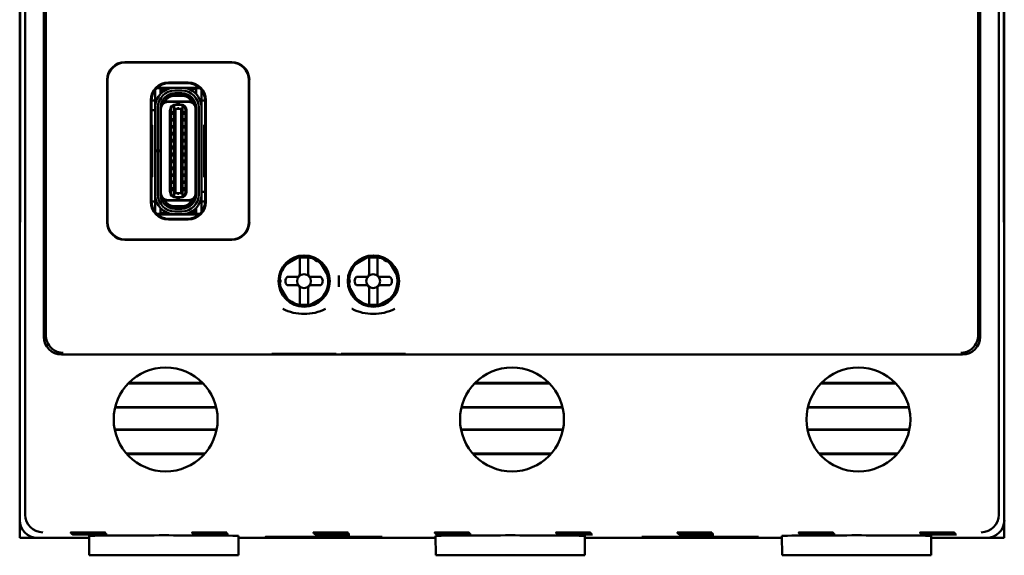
# Model space of a CAD drawing. Header units: inches. Extents: x 1 to 24, y 0.4 to 18.6.
# Tile 3 of 12: x 9.3 to 12.1, y 7.9 to 9.4. Entities that reach past the tile are written whole.
import ezdxf

# ---------------------------------------------------------------- set-up
doc = ezdxf.new("R2010")
doc.units = ezdxf.units.IN
doc.header["$LTSCALE"] = 0.8
doc.header["$MEASUREMENT"] = 0
doc.layers.add('Visible (ANSI)', color=7, linetype='Continuous', lineweight=50)

msp = doc.modelspace()

# ---------------------------------------------------------------- linework, layer by layer
at = {"layer": 'Visible (ANSI)'}
for p, q in [((9.3605, 8.0314), (9.3605, 11.3998)), ((12.1289, 11.3998), (12.1289, 8.0314)), ((9.4134, 10.8941), (9.4134, 8.5371)), ((12.076, 8.5371), (12.076, 10.8941)), ((9.4189, 8.6166), (9.4189, 10.6771)), ((12.0704, 10.6771), (12.0704, 8.6166)), ((9.3447, 10.5906), (9.3447, 8.8406)), ((12.1447, 8.8406), (12.1447, 10.5906)), ((9.3455, 8.8915), (9.3455, 10.5397)), ((9.3456, 10.5418), (9.3456, 8.8894)), ((12.1437, 8.8894), (12.1437, 10.5418)), ((12.1438, 10.5397), (12.1438, 8.8915)), ((9.6437, 9.3181), (9.9477, 9.3181)), ((9.9467, 9.3171), (9.6447, 9.3171)), ((9.5937, 8.8631), (9.5937, 9.2681)), ((9.9977, 9.2681), (9.9977, 8.8631)), ((9.5947, 9.2671), (9.5947, 8.8641)), ((9.7453, 9.2448), (9.7351, 9.2448)), ((9.759, 9.2457), (9.7362, 9.2457)), ((9.7453, 9.2329), (9.7453, 9.2448)), ((9.7502, 9.2418), (9.7453, 9.2418)), ((9.759, 9.2457), (9.8552, 9.2457)), ((9.7656, 9.2418), (9.759, 9.2418)), ((9.7677, 9.2606), (9.8237, 9.2606)), ((9.7697, 9.2586), (9.7697, 9.2586)), ((9.8217, 9.2586), (9.7697, 9.2586)), ((9.8055, 9.2455), (9.7858, 9.2455)), ((9.8217, 9.2586), (9.8217, 9.2586)), ((9.8461, 9.2418), (9.8257, 9.2418)), ((9.8562, 9.2448), (9.8461, 9.2448)), ((9.8461, 9.2448), (9.8461, 9.2329)), ((9.9967, 8.8641), (9.9967, 9.2671)), ((9.7295, 9.2329), (9.7295, 9.2384)), ((9.7295, 9.1991), (9.7295, 9.2329)), ((9.7453, 9.2283), (9.7453, 9.2329)), ((9.7472, 9.2302), (9.7472, 9.2339)), ((9.7512, 9.2339), (9.7512, 9.2336)), ((9.7858, 9.2377), (9.8055, 9.2377)), ((9.7858, 9.2286), (9.7858, 9.2298)), ((9.8055, 9.2298), (9.7858, 9.2298)), ((9.8055, 9.2286), (9.7858, 9.2286)), ((9.8055, 9.2227), (9.7858, 9.2227)), ((9.8055, 9.2286), (9.8055, 9.2298)), ((9.8461, 9.2329), (9.8461, 9.2283)), ((9.8618, 9.2329), (9.8618, 9.2384)), ((9.8618, 9.1991), (9.8618, 9.2329)), ((9.7177, 8.9206), (9.7177, 9.2106)), ((9.7295, 9.2093), (9.7197, 9.2093)), ((9.7197, 9.2086), (9.7197, 9.2086)), ((9.7197, 9.2086), (9.7197, 9.1411)), ((9.7295, 9.1892), (9.7295, 9.1991)), ((9.7295, 9.0668), (9.7295, 9.1892)), ((9.7374, 9.0668), (9.7374, 9.1892)), ((9.7453, 9.0668), (9.7453, 9.1892)), ((9.7464, 9.1857), (9.7464, 9.1892)), ((9.7464, 8.9455), (9.7464, 9.1857)), ((9.7509, 9.2073), (9.7495, 9.2073)), ((9.7512, 9.2103), (9.7512, 9.2079)), ((9.7527, 9.2066), (9.7572, 9.2066)), ((9.8341, 9.2066), (9.7572, 9.2066)), ((9.8252, 9.2054), (9.7661, 9.2054)), ((9.7838, 9.1942), (9.7874, 9.197)), ((9.7838, 9.1942), (9.7838, 9.1943)), ((9.7838, 9.1871), (9.7838, 9.1942)), ((9.7838, 9.1871), (9.7838, 8.9442)), ((9.7878, 9.1855), (9.7838, 9.1871)), ((9.7878, 9.1973), (9.7874, 9.197)), ((9.7894, 9.1979), (9.7878, 9.1979)), ((9.7937, 9.1973), (9.7878, 9.1973)), ((9.7878, 9.1855), (9.7878, 8.9457)), ((9.8035, 9.1855), (9.7878, 9.1855)), ((9.7937, 9.1987), (9.7917, 9.1987)), ((9.7976, 9.1987), (9.7937, 9.1987)), ((9.7937, 9.1973), (9.7937, 9.1987)), ((9.8035, 9.1973), (9.7937, 9.1973)), ((9.7976, 9.1987), (9.7976, 9.1973)), ((9.7996, 9.1987), (9.7976, 9.1987)), ((9.8035, 9.1979), (9.802, 9.1979)), ((9.8039, 9.197), (9.8035, 9.1973)), ((9.8075, 9.1871), (9.8035, 9.1855)), ((9.8035, 9.1855), (9.8035, 8.9457)), ((9.8075, 9.1942), (9.8039, 9.197)), ((9.8075, 9.1942), (9.8075, 9.1943)), ((9.8075, 9.1871), (9.8075, 9.1942)), ((9.8075, 8.9442), (9.8075, 9.1871)), ((9.8387, 9.2066), (9.8341, 9.2066)), ((9.8449, 9.1857), (9.8449, 9.1892)), ((9.8449, 8.9455), (9.8449, 9.1857)), ((9.8461, 8.942), (9.8461, 9.1892)), ((9.8539, 9.1892), (9.8539, 8.942)), ((9.8717, 9.2093), (9.8618, 9.2093)), ((9.8618, 9.1892), (9.8618, 9.1991)), ((9.8618, 8.942), (9.8618, 9.1892)), ((9.8717, 9.2086), (9.8717, 9.2086)), ((9.8717, 9.1411), (9.8717, 9.2086)), ((9.8737, 9.2106), (9.8737, 8.9206)), ((9.7197, 9.1822), (9.7295, 9.1822)), ((9.7295, 9.1814), (9.7197, 9.1814)), ((9.7453, 9.1822), (9.7464, 9.1822)), ((9.7464, 9.1814), (9.7453, 9.1814)), ((9.772, 8.9491), (9.772, 9.1822)), ((9.7752, 8.9483), (9.7752, 9.1829)), ((9.7819, 9.1794), (9.7819, 9.1684)), ((9.7819, 9.1794), (9.7838, 9.1794)), ((9.7819, 9.1684), (9.7838, 9.1684)), ((9.7819, 9.1589), (9.7819, 9.1495)), ((9.7819, 9.1589), (9.7838, 9.1589)), ((9.8075, 9.1794), (9.8094, 9.1794)), ((9.8075, 9.1684), (9.8094, 9.1684)), ((9.8075, 9.1589), (9.8094, 9.1589)), ((9.8094, 9.1684), (9.8094, 9.1794)), ((9.8094, 9.1495), (9.8094, 9.1589)), ((9.8162, 9.1829), (9.8162, 8.9483)), ((9.8193, 8.9491), (9.8193, 9.1822)), ((9.7218, 9.1389), (9.7197, 9.1411)), ((9.7218, 8.9923), (9.7218, 9.1389)), ((9.7819, 9.1495), (9.7838, 9.1495)), ((9.7819, 9.1392), (9.7819, 9.1298)), ((9.7819, 9.1392), (9.7838, 9.1392)), ((9.7819, 9.1298), (9.7838, 9.1298)), ((9.8075, 9.1495), (9.8094, 9.1495)), ((9.8075, 9.1392), (9.8094, 9.1392)), ((9.8075, 9.1298), (9.8094, 9.1298)), ((9.8094, 9.1298), (9.8094, 9.1392)), ((9.8717, 9.1411), (9.8695, 9.1389)), ((9.8695, 9.1389), (9.8695, 8.9923)), ((9.7464, 9.1038), (9.7453, 9.1045)), ((9.7819, 9.1203), (9.7819, 9.1093)), ((9.7819, 9.1203), (9.7838, 9.1203)), ((9.7819, 9.1093), (9.7838, 9.1093)), ((9.7819, 9.1007), (9.7819, 9.0896)), ((9.7819, 9.1007), (9.7838, 9.1007)), ((9.8075, 9.1203), (9.8094, 9.1203)), ((9.8075, 9.1093), (9.8094, 9.1093)), ((9.8075, 9.1007), (9.8094, 9.1007)), ((9.8094, 9.1093), (9.8094, 9.1203)), ((9.8094, 9.0896), (9.8094, 9.1007)), ((9.8461, 9.1045), (9.8449, 9.1038)), ((9.7819, 9.0896), (9.7838, 9.0896)), ((9.7819, 9.081), (9.7819, 9.0699)), ((9.7819, 9.081), (9.7838, 9.081)), ((9.8075, 9.0896), (9.8094, 9.0896)), ((9.8075, 9.081), (9.8094, 9.081)), ((9.8094, 9.0699), (9.8094, 9.081)), ((9.7295, 9.0656), (9.7295, 9.0668)), ((9.7295, 9.0668), (9.7374, 9.0668)), ((9.7374, 9.0656), (9.7295, 9.0656)), ((9.7295, 8.942), (9.7295, 9.0656)), ((9.7453, 9.0668), (9.7374, 9.0668)), ((9.7453, 9.0656), (9.7374, 9.0656)), ((9.7374, 8.942), (9.7374, 9.0656)), ((9.7453, 9.0668), (9.7453, 9.0656)), ((9.7453, 8.942), (9.7453, 9.0656)), ((9.7819, 9.0699), (9.7838, 9.0699)), ((9.7819, 9.0613), (9.7819, 9.0503)), ((9.7819, 9.0613), (9.7838, 9.0613)), ((9.7819, 9.0503), (9.7838, 9.0503)), ((9.8075, 9.0699), (9.8094, 9.0699)), ((9.8075, 9.0613), (9.8094, 9.0613)), ((9.8075, 9.0503), (9.8094, 9.0503)), ((9.8094, 9.0503), (9.8094, 9.0613)), ((9.7464, 9.0274), (9.7453, 9.0267)), ((9.7819, 9.0416), (9.7819, 9.0306)), ((9.7819, 9.0416), (9.7838, 9.0416)), ((9.7819, 9.0306), (9.7838, 9.0306)), ((9.7819, 9.0219), (9.7819, 9.0109)), ((9.7819, 9.0219), (9.7838, 9.0219)), ((9.8075, 9.0416), (9.8094, 9.0416)), ((9.8075, 9.0306), (9.8094, 9.0306)), ((9.8075, 9.0219), (9.8094, 9.0219)), ((9.8094, 9.0306), (9.8094, 9.0416)), ((9.8094, 9.0109), (9.8094, 9.0219)), ((9.8461, 9.0267), (9.8449, 9.0274)), ((9.7197, 8.9902), (9.7218, 8.9923)), ((9.7197, 8.9902), (9.7197, 8.9226)), ((9.7819, 9.0109), (9.7838, 9.0109)), ((9.7819, 9.0014), (9.7819, 8.992)), ((9.7819, 9.0014), (9.7838, 9.0014)), ((9.7819, 8.992), (9.7838, 8.992)), ((9.8075, 9.0109), (9.8094, 9.0109)), ((9.8075, 9.0014), (9.8094, 9.0014)), ((9.8075, 8.992), (9.8094, 8.992)), ((9.8094, 8.992), (9.8094, 9.0014)), ((9.8695, 8.9923), (9.8717, 8.9902)), ((9.8717, 8.9226), (9.8717, 8.9902)), ((9.7819, 8.9818), (9.7819, 8.9723)), ((9.7819, 8.9818), (9.7838, 8.9818)), ((9.7819, 8.9723), (9.7838, 8.9723)), ((9.7819, 8.9629), (9.7819, 8.9518)), ((9.7819, 8.9629), (9.7838, 8.9629)), ((9.8075, 8.9818), (9.8094, 8.9818)), ((9.8075, 8.9723), (9.8094, 8.9723)), ((9.8075, 8.9629), (9.8094, 8.9629)), ((9.8094, 8.9723), (9.8094, 8.9818)), ((9.8094, 8.9518), (9.8094, 8.9629)), ((9.7295, 8.9322), (9.7295, 8.942)), ((9.7295, 8.8983), (9.7295, 8.9322)), ((9.7464, 8.942), (9.7464, 8.9455)), ((9.7819, 8.9518), (9.7838, 8.9518)), ((9.7838, 8.9442), (9.7878, 8.9457)), ((9.7838, 8.9371), (9.7838, 8.9442)), ((9.7838, 8.9371), (9.7874, 8.9342)), ((9.7838, 8.9369), (9.7838, 8.9371)), ((9.7874, 8.9342), (9.7878, 8.9339)), ((9.8035, 8.9457), (9.7878, 8.9457)), ((9.7878, 8.9339), (9.7937, 8.9339)), ((9.7894, 8.9333), (9.7878, 8.9333)), ((9.7937, 8.9325), (9.7917, 8.9325)), ((9.7937, 8.9339), (9.8035, 8.9339)), ((9.7937, 8.9325), (9.7937, 8.9339)), ((9.7976, 8.9325), (9.7937, 8.9325)), ((9.7976, 8.9339), (9.7976, 8.9325)), ((9.7996, 8.9325), (9.7976, 8.9325)), ((9.8035, 8.9333), (9.802, 8.9333)), ((9.8035, 8.9457), (9.8075, 8.9442)), ((9.8039, 8.9342), (9.8035, 8.9339)), ((9.8039, 8.9342), (9.8075, 8.9371)), ((9.8075, 8.9518), (9.8094, 8.9518)), ((9.8075, 8.9371), (9.8075, 8.9442)), ((9.8075, 8.9369), (9.8075, 8.9371)), ((9.8449, 8.9499), (9.8461, 8.9499)), ((9.8461, 8.9491), (9.8449, 8.9491)), ((9.8449, 8.942), (9.8449, 8.9455)), ((9.8618, 8.9499), (9.8717, 8.9499)), ((9.8717, 8.9491), (9.8618, 8.9491)), ((9.8618, 8.9322), (9.8618, 8.942)), ((9.8618, 8.8983), (9.8618, 8.9322)), ((9.7197, 8.9226), (9.7197, 8.9226)), ((9.7295, 8.9219), (9.7197, 8.9219)), ((9.7572, 8.9247), (9.7527, 8.9247)), ((9.8341, 8.9247), (9.7572, 8.9247)), ((9.8252, 8.9259), (9.7661, 8.9259)), ((9.8055, 8.9085), (9.7858, 8.9085)), ((9.8387, 8.9247), (9.8341, 8.9247)), ((9.8401, 8.9233), (9.8401, 8.9209)), ((9.8405, 8.9239), (9.8418, 8.9239)), ((9.8717, 8.9219), (9.8618, 8.9219)), ((9.8717, 8.9226), (9.8717, 8.9226)), ((9.3455, 8.8915), (9.3451, 8.8411)), ((9.3456, 8.8894), (9.3451, 8.8361)), ((9.3456, 8.8915), (9.3455, 8.8915)), ((9.7295, 8.8928), (9.7295, 8.8983)), ((9.7351, 8.8865), (9.7453, 8.8865)), ((9.8323, 8.8855), (9.7362, 8.8855)), ((9.7453, 8.8983), (9.7453, 8.9029)), ((9.7453, 8.8865), (9.7453, 8.8983)), ((9.7453, 8.8894), (9.7656, 8.8894)), ((9.8055, 8.9026), (9.7858, 8.9026)), ((9.7858, 8.9014), (9.7858, 8.9026)), ((9.8055, 8.9014), (9.7858, 8.9014)), ((9.8055, 8.8936), (9.7858, 8.8936)), ((9.8055, 8.8857), (9.7858, 8.8857)), ((9.8055, 8.9014), (9.8055, 8.9026)), ((9.8257, 8.8894), (9.8323, 8.8894)), ((9.8552, 8.8855), (9.8323, 8.8855)), ((9.8401, 8.8976), (9.8401, 8.8973)), ((9.8411, 8.8894), (9.8461, 8.8894)), ((9.8441, 8.901), (9.8441, 8.8973)), ((9.8461, 8.9029), (9.8461, 8.8983)), ((9.8461, 8.8983), (9.8461, 8.8865)), ((9.8461, 8.8865), (9.8562, 8.8865)), ((9.8618, 8.8928), (9.8618, 8.8983)), ((12.1438, 8.8915), (12.1437, 8.8915)), ((12.1442, 8.8361), (12.1437, 8.8894)), ((12.1442, 8.8411), (12.1438, 8.8915)), ((9.8237, 8.8706), (9.7677, 8.8706)), ((9.7697, 8.8726), (9.7697, 8.8726)), ((9.7697, 8.8726), (9.8217, 8.8726)), ((9.8217, 8.8726), (9.8217, 8.8726)), ((9.3447, 8.8406), (9.3451, 8.8411)), ((9.3447, 8.8406), (9.3452, 8.8406)), ((9.3447, 8.8406), (9.3447, 8.8356)), ((9.3451, 8.8361), (9.3447, 8.8356)), ((9.3447, 8.8356), (9.3447, 8.0156)), ((9.3451, 8.8411), (9.3452, 8.8411)), ((12.1447, 8.8406), (12.1442, 8.8411)), ((12.1442, 8.8411), (12.1442, 8.8411)), ((12.1442, 8.8406), (12.1447, 8.8406)), ((12.1447, 8.8356), (12.1442, 8.8361)), ((12.1447, 8.8356), (12.1447, 8.8406)), ((12.1447, 8.0156), (12.1447, 8.8356)), ((9.9477, 8.8131), (9.6437, 8.8131)), ((9.6447, 8.8141), (9.9467, 8.8141)), ((10.0996, 8.7419), (10.1399, 8.7652)), ((10.2964, 8.7419), (10.3368, 8.7652)), ((10.1414, 8.7519), (10.1414, 8.7599)), ((10.1414, 8.7153), (10.1414, 8.7519)), ((10.165, 8.7519), (10.165, 8.7599)), ((10.165, 8.7153), (10.165, 8.7519)), ((10.1996, 8.7493), (10.2228, 8.7089)), ((10.3383, 8.7519), (10.3383, 8.7599)), ((10.3383, 8.7153), (10.3383, 8.7519)), ((10.3619, 8.7519), (10.3619, 8.7599)), ((10.3619, 8.7153), (10.3619, 8.7519)), ((10.3964, 8.7493), (10.4197, 8.7089)), ((10.252, 8.7119), (10.252, 8.6791)), ((10.1069, 8.642), (10.0836, 8.6823)), ((10.1056, 8.7074), (10.1335, 8.7074)), ((10.1335, 8.6838), (10.1056, 8.6838)), ((10.1729, 8.7074), (10.2009, 8.7074)), ((10.2009, 8.6838), (10.1729, 8.6838)), ((10.3038, 8.642), (10.2805, 8.6823)), ((10.3024, 8.7074), (10.3304, 8.7074)), ((10.3304, 8.6838), (10.3024, 8.6838)), ((10.3698, 8.7074), (10.3977, 8.7074)), ((10.3977, 8.6838), (10.3698, 8.6838)), ((10.1414, 8.6759), (10.1414, 8.6393)), ((10.165, 8.6759), (10.165, 8.6393)), ((10.3383, 8.6759), (10.3383, 8.6393)), ((10.3619, 8.6759), (10.3619, 8.6393)), ((10.1414, 8.6393), (10.1414, 8.6313)), ((10.165, 8.6393), (10.165, 8.6313)), ((10.2069, 8.6493), (10.1665, 8.626)), ((10.3383, 8.6393), (10.3383, 8.6313)), ((10.3619, 8.6393), (10.3619, 8.6313)), ((10.4037, 8.6493), (10.3634, 8.626)), ((9.4634, 8.4871), (12.026, 8.4871)), ((9.8665, 8.4043), (9.6528, 8.4043)), ((9.8649, 8.4059), (9.6544, 8.4059)), ((10.8515, 8.4043), (10.6378, 8.4043)), ((10.8499, 8.4059), (10.6394, 8.4059)), ((11.8365, 8.4043), (11.6228, 8.4043)), ((11.8349, 8.4059), (11.6244, 8.4059)), ((9.6157, 8.3356), (9.9036, 8.3356)), ((9.6161, 8.3372), (9.9032, 8.3372)), ((10.6007, 8.3356), (10.8886, 8.3356)), ((10.6011, 8.3372), (10.8882, 8.3372)), ((11.5857, 8.3356), (11.8736, 8.3356)), ((11.5861, 8.3372), (11.8732, 8.3372)), ((9.9047, 8.2738), (9.6146, 8.2738)), ((9.9044, 8.2722), (9.6149, 8.2722)), ((10.8897, 8.2738), (10.5996, 8.2738)), ((10.8894, 8.2722), (10.5999, 8.2722)), ((11.8747, 8.2738), (11.5846, 8.2738)), ((11.8744, 8.2722), (11.5849, 8.2722)), ((9.6481, 8.2052), (9.8713, 8.2052)), ((10.6331, 8.2052), (10.8563, 8.2052)), ((11.6181, 8.2052), (11.8413, 8.2052)), ((9.6495, 8.2036), (9.8699, 8.2036)), ((10.6345, 8.2036), (10.8549, 8.2036)), ((11.6195, 8.2036), (11.8399, 8.2036)), ((9.3447, 8.0156), (9.3447, 7.9656)), ((12.1447, 7.9656), (12.1447, 8.0156)), ((9.3453, 7.9656), (9.3453, 8.0077)), ((12.144, 8.0077), (12.144, 7.9656)), ((9.3453, 7.9656), (9.3447, 7.9656)), ((9.3947, 7.9656), (9.3453, 7.9656)), ((9.3947, 7.9656), (9.5422, 7.9656)), ((9.5427, 7.9156), (9.5422, 7.9706)), ((9.9667, 7.9156), (9.9671, 7.9706)), ((9.9671, 7.9656), (10.5272, 7.9656)), ((10.0441, 7.9683), (10.3752, 7.9683)), ((10.0441, 7.9671), (10.0441, 7.9683)), ((10.0442, 7.9683), (10.0441, 7.9671)), ((10.3752, 7.9671), (10.0441, 7.9671)), ((10.3752, 7.9683), (10.3752, 7.9671)), ((10.3752, 7.9683), (10.3752, 7.9671)), ((10.5277, 7.9156), (10.5272, 7.9706)), ((10.9517, 7.9156), (10.9521, 7.9706)), ((10.9521, 7.9656), (11.5122, 7.9656)), ((11.1141, 7.9683), (11.4452, 7.9683)), ((11.1141, 7.9671), (11.1141, 7.9683)), ((11.1142, 7.9683), (11.1141, 7.9671)), ((11.4452, 7.9671), (11.1141, 7.9671)), ((11.4452, 7.9683), (11.4452, 7.9671)), ((11.4452, 7.9683), (11.4452, 7.9671)), ((11.5127, 7.9156), (11.5122, 7.9706)), ((11.9367, 7.9156), (11.9371, 7.9706)), ((11.9371, 7.9656), (12.0947, 7.9656)), ((12.144, 7.9656), (12.0947, 7.9656)), ((12.1447, 7.9656), (12.144, 7.9656)), ((9.5427, 7.9156), (9.9667, 7.9156)), ((10.5277, 7.9156), (10.9517, 7.9156)), ((11.5127, 7.9156), (11.9367, 7.9156))]:
    msp.add_line(p, q, dxfattribs=at)
for centre, radius in [((10.1536, 8.6955), 0.073), ((10.1532, 8.6956), 0.0709), ((10.3504, 8.6955), 0.073), ((10.3501, 8.6956), 0.0709), ((10.1532, 8.6956), 0.0197), ((10.3501, 8.6956), 0.0197), ((9.7597, 8.3021), 0.1478), ((10.7447, 8.3021), 0.1478), ((11.7297, 8.3021), 0.1478)]:
    msp.add_circle(centre, radius, dxfattribs=at)
for centre, radius, start, end in [((9.7858, 9.1892), 0.0563, 90, 180), ((9.759, 9.2339), 0.0118, 138.1897, 180), ((9.759, 9.2339), 0.0118, 90, 138.1897), ((9.759, 9.2339), 0.00787, 90, 180), ((9.8055, 9.1892), 0.0563, 0, 90), ((9.7858, 9.1892), 0.0484, 90, 180), ((9.7858, 9.1892), 0.0406, 90, 180), ((9.7858, 9.1892), 0.0394, 90, 180), ((9.7858, 9.1892), 0.0335, 90, 148.8255), ((9.8055, 9.1892), 0.0484, 0, 90), ((9.8055, 9.1892), 0.0406, 0, 90), ((9.8055, 9.1892), 0.0394, 0, 90), ((9.8055, 9.1892), 0.0335, 31.1746, 90), ((9.7661, 9.1857), 0.0197, 90, 180), ((9.7858, 9.1892), 0.0374, 152.4089, 170.8287), ((9.7878, 9.1822), 0.0157, 90, 180), ((9.787, 9.1829), 0.0118, 105.466, 180.1149), ((9.787, 9.1829), 0.0118, 103.9465, 105.466), ((9.7917, 9.1948), 0.00394, 90, 139.4584), ((9.7996, 9.1948), 0.00394, 40.5416, 90), ((9.8035, 9.1822), 0.0157, 0, 90), ((9.8043, 9.1829), 0.0118, 74.534, 76.0536), ((9.8043, 9.1829), 0.0118, 359.8851, 74.534), ((9.8252, 9.1857), 0.0197, 0, 90), ((9.8055, 9.1892), 0.0374, 9.1714, 27.5911), ((9.7492, 9.125), 0.00394, 180, 225.5728), ((9.8421, 9.125), 0.00394, 314.4268, 0), ((9.7492, 9.0063), 0.00394, 134.4273, 180), ((9.8421, 9.0063), 0.00394, 0, 45.5732), ((9.7858, 8.942), 0.0563, 180, 270), ((9.7858, 8.942), 0.0484, 180, 270), ((9.7858, 8.942), 0.0406, 180, 270), ((9.7661, 8.9455), 0.0197, 180, 270), ((9.7858, 8.942), 0.0394, 180, 270), ((9.7858, 8.942), 0.0374, 189.1714, 207.5911), ((9.7878, 8.9491), 0.0157, 180, 270), ((9.787, 8.9483), 0.0118, 179.8999, 254.534), ((9.787, 8.9483), 0.0118, 254.534, 256.0535), ((9.7917, 8.9365), 0.00394, 220.5416, 270), ((9.7996, 8.9365), 0.00394, 270, 319.4584), ((9.8035, 8.9491), 0.0157, 270, 0), ((9.8055, 8.942), 0.0394, 270, 0), ((9.8055, 8.942), 0.0484, 270, 0), ((9.8055, 8.942), 0.0406, 270, 0), ((9.8055, 8.942), 0.0563, 270, 0), ((9.8043, 8.9483), 0.0118, 283.9464, 285.466), ((9.8043, 8.9483), 0.0118, 285.466, 0.1149), ((9.8252, 8.9455), 0.0197, 270, 0), ((9.8055, 8.942), 0.0374, 332.4089, 350.8287), ((9.7858, 8.942), 0.0335, 211.1746, 270), ((9.8055, 8.942), 0.0335, 270, 328.8255), ((9.8323, 8.8973), 0.00787, 270, 0), ((9.8323, 8.8973), 0.0118, 270, 318.1897), ((9.8323, 8.8973), 0.0118, 318.1897, 0), ((10.1532, 8.6956), 0.0689, 64.8273, 106.2709), ((10.3501, 8.6956), 0.0689, 64.8273, 106.2709), ((10.1532, 8.6956), 0.0689, 133.7291, 175.1727), ((10.1532, 8.6956), 0.0675, 79.9256, 100.0744), ((10.1532, 8.6956), 0.0689, 43.7291, 55.1727), ((10.3501, 8.6956), 0.0689, 133.7291, 175.1727), ((10.3501, 8.6956), 0.0675, 79.9256, 100.0744), ((10.3501, 8.6956), 0.0689, 43.7291, 55.1727), ((10.1335, 8.7153), 0.00787, 270, 0), ((10.1729, 8.7153), 0.00787, 180, 270), ((10.1532, 8.6956), 0.0689, 313.7291, 16.2709), ((10.3304, 8.7153), 0.00787, 270, 0), ((10.3698, 8.7153), 0.00787, 180, 270), ((10.3501, 8.6956), 0.0689, 313.7291, 16.2709), ((10.1532, 8.6956), 0.0689, 184.8273, 196.2709), ((10.1155, 8.6956), 0.0154, 129.9662, 230.0338), ((10.1335, 8.6759), 0.00787, 0, 90), ((10.1729, 8.6759), 0.00787, 90, 180), ((10.191, 8.6956), 0.0154, 309.9662, 50.0338), ((10.3501, 8.6956), 0.0689, 184.8273, 196.2709), ((10.3123, 8.6956), 0.0154, 129.9662, 230.0338), ((10.3304, 8.6759), 0.00787, 0, 90), ((10.3698, 8.6759), 0.00787, 90, 180), ((10.3878, 8.6956), 0.0154, 309.9662, 50.0338), ((10.1532, 8.6956), 0.0689, 223.7291, 286.2709), ((10.1532, 8.6956), 0.0675, 259.9256, 280.0744), ((10.3501, 8.6956), 0.0689, 223.7291, 286.2709), ((10.3501, 8.6956), 0.0675, 259.9256, 280.0744)]:
    msp.add_arc(centre, radius, start, end, dxfattribs=at)
for centre, major_axis, ratio, start_param, end_param in [((9.6437, 9.2681), (-0.0354, 0.0354), 0.999924, 5.497825, 7.068545), ((9.6447, 9.2671), (-0.0354, 0.0354), 0.999924, 5.497825, 7.068545), ((9.9466, 9.2671), (0.0354, 0.0354), 0.999924, 5.497825, 7.068545), ((9.9477, 9.2681), (0.0354, 0.0354), 0.999924, 5.497825, 7.068545), ((9.7677, 9.2106), (-0.0354, 0.0354), 0.999924, 5.497825, 7.068545), ((9.7697, 9.2086), (-0.0354, 0.0354), 0.999772, 5.497825, 7.068545), ((9.8217, 9.2086), (0.0354, 0.0354), 0.999772, 5.497825, 7.068545), ((9.8237, 9.2106), (0.0354, 0.0354), 0.999924, 5.497825, 7.068545), ((9.7677, 8.9206), (-0.0354, -0.0354), 0.999924, 5.497825, 7.068545), ((9.7697, 8.9226), (-0.0354, -0.0354), 0.999772, 5.497825, 7.068545), ((9.8217, 8.9226), (0.0354, -0.0354), 0.999772, 5.497825, 7.068545), ((9.8237, 8.9206), (0.0354, -0.0354), 0.999924, 5.497825, 7.068545), ((9.6437, 8.8631), (-0.0354, -0.0354), 0.999924, 5.497825, 7.068545), ((9.6447, 8.8641), (-0.0354, -0.0354), 0.999924, 5.497825, 7.068545), ((9.9466, 8.8641), (0.0354, -0.0354), 0.999924, 5.497825, 7.068545), ((9.9477, 8.8631), (0.0354, -0.0354), 0.999924, 5.497825, 7.068545), ((9.4178, 8.6166), (0, -0.125), 0.008727, 0.935984, 1.570796), ((12.0715, 8.6166), (0, 0.125), 0.008727, 1.570796, 2.205609), ((9.4634, 8.5371), (-0.0354, -0.0354), 0.999924, 5.497825, 7.068545), ((12.026, 8.5371), (0.0354, -0.0354), 0.999924, 5.497825, 7.068545), ((9.3947, 8.0156), (-0.0354, -0.0354), 0.999924, 5.497825, 7.068545), ((9.4105, 8.0314), (-0.0354, -0.0354), 0.999924, 5.497825, 5.506476), ((9.41, 8.031), (0.0192, -0.0463), 0.987735, 4.324034, 5.886104), ((12.0793, 8.031), (0.0192, 0.0463), 0.987735, 3.538674, 5.100744), ((12.0947, 8.0156), (0.0354, -0.0354), 0.999924, 5.497825, 7.068545), ((12.0789, 8.0314), (0.0354, -0.0354), 0.999924, 0.77671, 0.78536), ((9.7547, 7.9706), (0.2125, 0), 0.008727, 6.283109, 9.424854), ((10.7397, 7.9706), (0.2125, 0), 0.008727, 6.283109, 9.424854), ((11.7247, 7.9706), (0.2125, 0), 0.008727, 6.283109, 9.424854)]:
    msp.add_ellipse(centre, major_axis=major_axis, ratio=ratio, start_param=start_param, end_param=end_param, dxfattribs=at)
for centre in [(9.5389, 7.9801), (9.8839, 7.9801), (10.2289, 7.9801), (10.5739, 7.9801), (10.9189, 7.9801), (11.2639, 7.9801), (11.6089, 7.9801), (11.9539, 7.9801), (9.5406, 7.9784), (9.5423, 7.9766), (9.5441, 7.9749), (9.8856, 7.9784), (9.8873, 7.9766), (9.8891, 7.9749), (10.2306, 7.9784), (10.2323, 7.9766), (10.2341, 7.9749), (10.5756, 7.9784), (10.5773, 7.9766), (10.5791, 7.9749), (10.9206, 7.9784), (10.9223, 7.9766), (10.9241, 7.9749), (11.2656, 7.9784), (11.2673, 7.9766), (11.2691, 7.9749), (11.6106, 7.9784), (11.6123, 7.9766), (11.6141, 7.9749), (11.9556, 7.9784), (11.9573, 7.9766), (11.9591, 7.9749)]:
    msp.add_ellipse(centre, major_axis=(0.0494, 0), ratio=0.008727, dxfattribs=at)
for points in [[(9.7937, 9.1871), (9.795, 9.187), (9.7963, 9.187), (9.7976, 9.1871)], [(9.7937, 8.9442), (9.795, 8.9442), (9.7963, 8.9442), (9.7976, 8.9442)]]:
    msp.add_open_spline(points, degree=3, dxfattribs=at)
for points, weights in [([(10.1414, 8.7621), (10.1414, 8.761), (10.1414, 8.7599)], [1.00171572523, 1.00182977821, 1.0016789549]), ([(10.165, 8.7599), (10.165, 8.761), (10.165, 8.7621)], [1.00167895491, 1.00182977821, 1.00171572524]), ([(10.3383, 8.7621), (10.3383, 8.761), (10.3383, 8.7599)], [1.00171572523, 1.0018297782, 1.0016789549]), ([(10.3619, 8.7599), (10.3619, 8.761), (10.3619, 8.7621)], [1.0016789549, 1.0018297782, 1.00171572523]), ([(10.1414, 8.6313), (10.1414, 8.6302), (10.1414, 8.6291)], [1.00167895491, 1.00182977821, 1.00171572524]), ([(10.165, 8.6291), (10.165, 8.6302), (10.165, 8.6313)], [1.00171572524, 1.00182977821, 1.00167895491]), ([(10.3383, 8.6313), (10.3383, 8.6302), (10.3383, 8.6291)], [1.0016789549, 1.0018297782, 1.00171572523]), ([(10.3619, 8.6291), (10.3619, 8.6302), (10.3619, 8.6313)], [1.00171572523, 1.0018297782, 1.0016789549])]:
    msp.add_rational_spline(points, weights, degree=2, dxfattribs=at)
for points, knots in [([(10.1953, 8.7527), (10.1944, 8.7524), (10.1935, 8.7522), (10.1917, 8.7521), (10.1908, 8.7522), (10.1893, 8.7525), (10.1888, 8.7526), (10.1878, 8.753), (10.1872, 8.7533), (10.1862, 8.7539), (10.1857, 8.7542), (10.1848, 8.7549), (10.1844, 8.7553), (10.1834, 8.7564), (10.1829, 8.7572), (10.1821, 8.7588), (10.1818, 8.7597), (10.1816, 8.7606)], [-0.23858581, -0.23858581, -0.23858581, -0.23858581, -0.22644646, -0.22644646, -0.21716905, -0.21716905, -0.21253035, -0.21253035, -0.20789164, -0.20789164, -0.20325293, -0.20325293, -0.19861423, -0.19861423, -0.18933681, -0.18933681, -0.17719747, -0.17719747, -0.17719747, -0.17719747]), ([(10.3921, 8.7527), (10.3913, 8.7524), (10.3904, 8.7522), (10.3886, 8.7521), (10.3877, 8.7522), (10.3862, 8.7525), (10.3857, 8.7526), (10.3846, 8.753), (10.3841, 8.7533), (10.383, 8.7539), (10.3825, 8.7542), (10.3817, 8.7549), (10.3813, 8.7553), (10.3803, 8.7564), (10.3798, 8.7572), (10.379, 8.7588), (10.3786, 8.7597), (10.3785, 8.7606)], [-0.23858581, -0.23858581, -0.23858581, -0.23858581, -0.22644646, -0.22644646, -0.21716905, -0.21716905, -0.21253035, -0.21253035, -0.20789164, -0.20789164, -0.20325293, -0.20325293, -0.19861423, -0.19861423, -0.18933681, -0.18933681, -0.17719747, -0.17719747, -0.17719747, -0.17719747]), ([(10.0828, 8.7035), (10.0835, 8.7029), (10.0841, 8.7022), (10.085, 8.7007), (10.0855, 8.6999), (10.0859, 8.6984), (10.0861, 8.6979), (10.0863, 8.6968), (10.0863, 8.6962), (10.0863, 8.695), (10.0863, 8.6944), (10.0861, 8.6933), (10.0859, 8.6928), (10.0855, 8.6914), (10.085, 8.6905), (10.0841, 8.689), (10.0835, 8.6883), (10.0828, 8.6878)], [-0.23858581, -0.23858581, -0.23858581, -0.23858581, -0.22644646, -0.22644646, -0.21716905, -0.21716905, -0.21253035, -0.21253035, -0.20789164, -0.20789164, -0.20325293, -0.20325293, -0.19861423, -0.19861423, -0.18933681, -0.18933681, -0.17719747, -0.17719747, -0.17719747, -0.17719747]), ([(10.2797, 8.7035), (10.2803, 8.7029), (10.2809, 8.7022), (10.2819, 8.7007), (10.2823, 8.6999), (10.2828, 8.6984), (10.2829, 8.6979), (10.2831, 8.6968), (10.2832, 8.6962), (10.2832, 8.695), (10.2831, 8.6944), (10.2829, 8.6933), (10.2828, 8.6928), (10.2823, 8.6914), (10.2819, 8.6905), (10.2809, 8.689), (10.2803, 8.6883), (10.2797, 8.6878)], [-0.23858581, -0.23858581, -0.23858581, -0.23858581, -0.22644646, -0.22644646, -0.21716905, -0.21716905, -0.21253035, -0.21253035, -0.20789164, -0.20789164, -0.20325293, -0.20325293, -0.19861423, -0.19861423, -0.18933681, -0.18933681, -0.17719747, -0.17719747, -0.17719747, -0.17719747]), ([(10.0925, 8.6166), (10.0927, 8.6165), (10.0928, 8.6165), (10.1024, 8.6118), (10.1124, 8.6082), (10.1328, 8.6034), (10.1432, 8.6022), (10.164, 8.6022), (10.1743, 8.6034), (10.1948, 8.6082), (10.2048, 8.6118), (10.2144, 8.6165), (10.2145, 8.6165), (10.2146, 8.6166)], [-0.0011788, -0.0011788, -0.0011788, -0.0011788, 0, 0, 0.0804229, 0.0804229, 0.1594755, 0.1594755, 0.2385281, 0.2385281, 0.318951, 0.318951, 0.3201298, 0.3201298, 0.3201298, 0.3201298]), ([(10.2894, 8.6166), (10.2895, 8.6165), (10.2897, 8.6165), (10.2993, 8.6118), (10.3093, 8.6082), (10.3297, 8.6034), (10.34, 8.6022), (10.3609, 8.6022), (10.3712, 8.6034), (10.3916, 8.6082), (10.4016, 8.6118), (10.4112, 8.6165), (10.4114, 8.6165), (10.4115, 8.6166)], [-0.0011781, -0.0011781, -0.0011781, -0.0011781, 0, 0, 0.0804114, 0.0804114, 0.1594763, 0.1594763, 0.2385413, 0.2385413, 0.3189527, 0.3189527, 0.3201308, 0.3201308, 0.3201308, 0.3201308]), ([(9.4679, 8.4916), (9.4678, 8.4916), (9.4678, 8.4916), (9.4566, 8.4918), (9.4457, 8.4958), (9.4307, 8.5083), (9.4258, 8.515), (9.42, 8.5289), (9.4187, 8.5357), (9.4187, 8.5425)], [-0.0007616, -0.0007616, -0.0007616, -0.0007616, 0, 0, 0.1603062, 0.1603062, 0.2755389, 0.2755389, 0.3698341, 0.3698341, 0.3698341, 0.3698341]), ([(12.0706, 8.5425), (12.0706, 8.5357), (12.0693, 8.5289), (12.0635, 8.515), (12.0586, 8.5083), (12.0436, 8.4958), (12.0328, 8.4918), (12.0216, 8.4916), (12.0215, 8.4916), (12.0215, 8.4916)], [0, 0, 0, 0, 0.0646905, 0.0646905, 0.143745, 0.143745, 0.2537219, 0.2537219, 0.2542444, 0.2542444, 0.2542444, 0.2542444]), ([(10.0618, 8.4884), (10.0618, 8.4884), (10.062, 8.4884), (10.0632, 8.4885), (10.065, 8.4885), (10.0709, 8.4887), (10.0757, 8.4887), (10.088, 8.4889), (10.0955, 8.4889), (10.1123, 8.489), (10.1216, 8.489), (10.1409, 8.4891), (10.151, 8.4891), (10.1709, 8.4891), (10.1806, 8.4891), (10.199, 8.489), (10.2075, 8.4889), (10.2224, 8.4888), (10.2287, 8.4888), (10.2385, 8.4886), (10.2421, 8.4885), (10.2443, 8.4885), (10.2446, 8.4884), (10.2446, 8.4884)], [-1.438219, -1.438219, -1.438219, -1.438219, -1.370912, -1.370912, -1.169349, -1.169349, -0.870969, -0.870969, -0.55534, -0.55534, -0.236893, -0.236893, 0.08224, 0.08224, 0.401468, 0.401468, 0.72036, 0.72036, 1.037853, 1.037853, 1.348223, 1.348223, 1.438219, 1.438219, 1.438219, 1.438219]), ([(10.2587, 8.4884), (10.2587, 8.4884), (10.2589, 8.4884), (10.2601, 8.4885), (10.2618, 8.4885), (10.2677, 8.4887), (10.2726, 8.4887), (10.2849, 8.4889), (10.2924, 8.4889), (10.3092, 8.489), (10.3185, 8.489), (10.3378, 8.4891), (10.3478, 8.4891), (10.3677, 8.4891), (10.3775, 8.4891), (10.3958, 8.489), (10.4043, 8.4889), (10.4192, 8.4888), (10.4256, 8.4888), (10.4354, 8.4886), (10.439, 8.4885), (10.4411, 8.4885), (10.4415, 8.4884), (10.4415, 8.4884)], [-1.438219, -1.438219, -1.438219, -1.438219, -1.370912, -1.370912, -1.169349, -1.169349, -0.870969, -0.870969, -0.55534, -0.55534, -0.236893, -0.236893, 0.08224, 0.08224, 0.401468, 0.401468, 0.72036, 0.72036, 1.037853, 1.037853, 1.348223, 1.348223, 1.438219, 1.438219, 1.438219, 1.438219])]:
    msp.add_open_spline(points, degree=3, knots=knots, dxfattribs=at)

doc.saveas('drawing.dxf')
